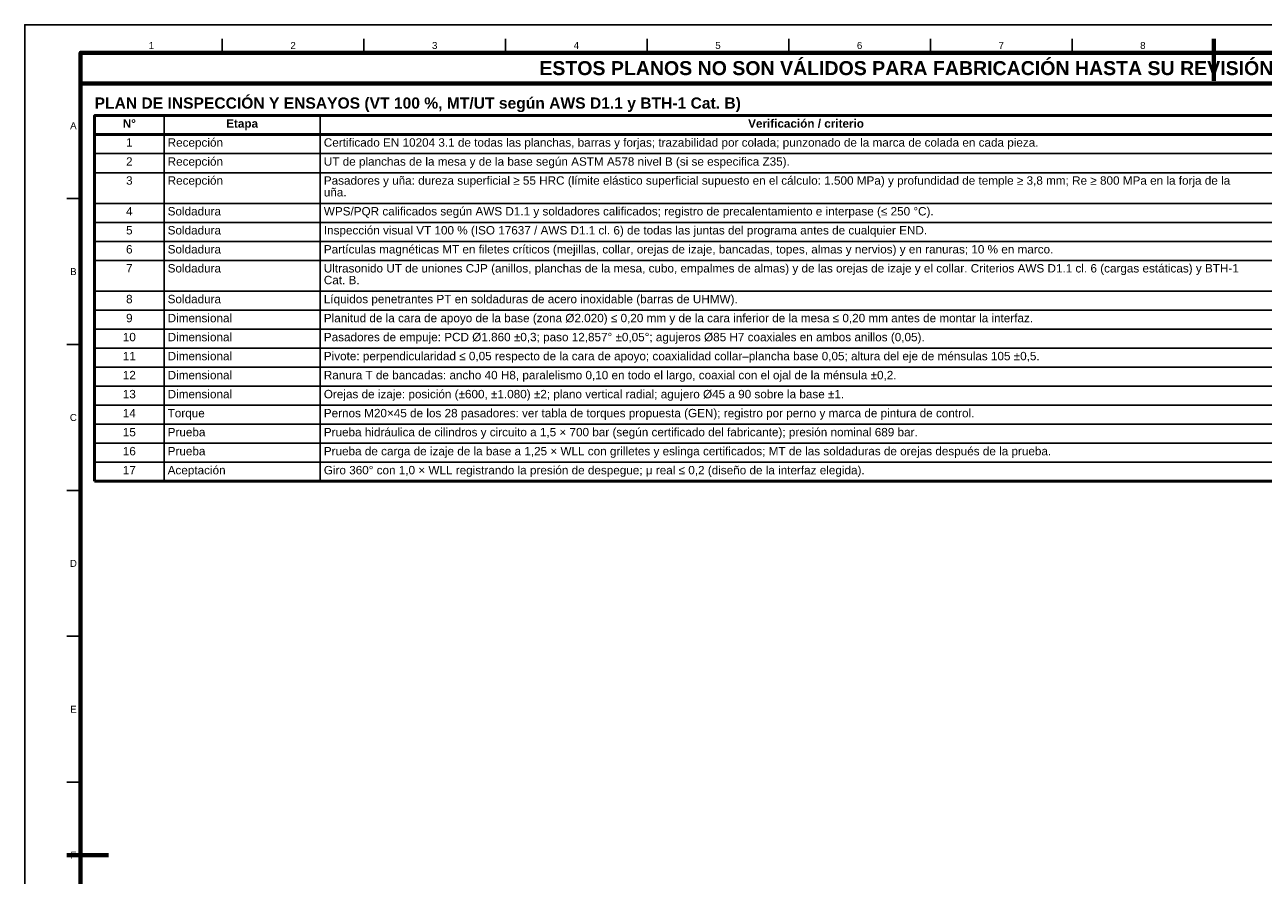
# Model space of a CAD drawing. Header units: millimetres. Extents: x 0 to 841, y 0 to 594.
# Tile 2 of 3: x 0 to 443, y 290 to 594. Entities that reach past the tile are written whole.
import ezdxf
from ezdxf.enums import TextEntityAlignment as Align

# ---------------------------------------------------------------- set-up
doc = ezdxf.new("R2010")
doc.units = ezdxf.units.MM
for name, color, linetype, lineweight in [('FINA', 7, 'CONTINUOUS', 25), ('MARCO', 7, 'CONTINUOUS', 70), ('TXT', 7, 'CONTINUOUS', 25), ('VIS', 7, 'CONTINUOUS', 50)]:
    doc.layers.add(name, color=color, linetype=linetype, lineweight=lineweight)
doc.styles.add('STD', font='LiberationSans-Regular.ttf')
doc.styles.add('STDB', font='LiberationSans-Bold.ttf')

msp = doc.modelspace()

# ---------------------------------------------------------------- linework, layer by layer
at = {"layer": 'FINA'}
for p, q in [((70.69, 584), (70.69, 589)), ((121.38, 584), (121.38, 589)), ((172.06, 584), (172.06, 589)), ((222.75, 584), (222.75, 589)), ((273.44, 584), (273.44, 589)), ((324.12, 584), (324.12, 589)), ((374.81, 584), (374.81, 589)), ((425.5, 584), (425.5, 589)), ((49.84, 561.5), (49.84, 430.7)), ((105.73, 561.5), (105.73, 430.7)), ((25, 554.7), (646, 554.7)), ((25, 547.9), (646, 547.9)), ((25, 541.1), (646, 541.1)), ((20, 531.82), (15, 531.82)), ((25, 530.1), (646, 530.1)), ((25, 523.3), (646, 523.3)), ((25, 516.5), (646, 516.5)), ((25, 509.7), (646, 509.7)), ((25, 498.7), (646, 498.7)), ((25, 491.9), (646, 491.9)), ((25, 485.1), (646, 485.1)), ((20, 479.64), (15, 479.64)), ((25, 478.3), (646, 478.3)), ((25, 471.5), (646, 471.5)), ((25, 464.7), (646, 464.7)), ((25, 457.9), (646, 457.9)), ((25, 451.1), (646, 451.1)), ((25, 444.3), (646, 444.3)), ((25, 437.5), (646, 437.5)), ((20, 427.45), (15, 427.45)), ((20, 375.27), (15, 375.27)), ((20, 323.09), (15, 323.09))]:
    msp.add_line(p, q, dxfattribs=at)
msp.add_lwpolyline([(0, 0), (841, 0), (841, 594), (0, 594)], close=True, dxfattribs=at)
at = {"layer": 'MARCO'}
for p, q in [((425.5, 589), (425.5, 574)), ((15, 297), (30, 297))]:
    msp.add_line(p, q, dxfattribs=at)
for points in [[(20, 10), (831, 10), (831, 584), (20, 584)], [(20, 573), (831, 573), (831, 584), (20, 584)]]:
    msp.add_lwpolyline(points, close=True, dxfattribs=at)
at = {"layer": 'VIS'}
for p, q in [((25, 561.5), (25, 430.7)), ((25, 430.7), (646, 430.7))]:
    msp.add_line(p, q, dxfattribs=at)
msp.add_lwpolyline([(25, 554.7), (646, 554.7), (646, 561.5), (25, 561.5)], close=True, dxfattribs=at)

# ---------------------------------------------------------------- texts
at = {"layer": 'TXT'}
for s, height, style, p in [('1', 2.5, 'STD', (45.34, 586.6)), ('2', 2.5, 'STD', (96.03, 586.6)), ('3', 2.5, 'STD', (146.72, 586.6)), ('4', 2.5, 'STD', (197.41, 586.6)), ('5', 2.5, 'STD', (248.09, 586.6)), ('6', 2.5, 'STD', (298.78, 586.6)), ('7', 2.5, 'STD', (349.47, 586.6)), ('8', 2.5, 'STD', (400.16, 586.6)), ('ESTOS PLANOS NO SON VÁLIDOS PARA FABRICACIÓN HASTA SU REVISIÓN Y APROBACIÓN POR UN INGENIERO CALCULISTA HABILITADO.', 5, 'STDB', (425.5, 578.5)), ('A', 2.5, 'STD', (17.4, 557.91)), ('N°', 3, 'STDB', (37.42, 558.7)), ('Etapa', 3, 'STDB', (77.78, 558.7)), ('Verificación / criterio', 3, 'STDB', (279.61, 558.7)), ('1', 3, 'STD', (37.42, 551.9)), ('2', 3, 'STD', (37.42, 545.1)), ('3', 3, 'STD', (37.42, 538.3)), ('4', 3, 'STD', (37.42, 527.3)), ('5', 3, 'STD', (37.42, 520.5)), ('6', 3, 'STD', (37.42, 513.7)), ('B', 2.5, 'STD', (17.4, 505.73)), ('7', 3, 'STD', (37.42, 506.9)), ('8', 3, 'STD', (37.42, 495.9)), ('9', 3, 'STD', (37.42, 489.1)), ('10', 3, 'STD', (37.42, 482.3)), ('11', 3, 'STD', (37.42, 475.5)), ('12', 3, 'STD', (37.42, 468.7)), ('13', 3, 'STD', (37.42, 461.9)), ('14', 3, 'STD', (37.42, 455.1)), ('C', 2.5, 'STD', (17.4, 453.55)), ('15', 3, 'STD', (37.42, 448.3)), ('16', 3, 'STD', (37.42, 441.5)), ('17', 3, 'STD', (37.42, 434.7)), ('D', 2.5, 'STD', (17.4, 401.36)), ('E', 2.5, 'STD', (17.4, 349.18)), ('F', 2.5, 'STD', (17.4, 297))]:
    msp.add_text(s, height=height, dxfattribs=dict(at, style=style)).set_placement(p, align=Align.MIDDLE_CENTER)
at = {"layer": 'TXT', "style": 'STDB'}
msp.add_text('PLAN DE INSPECCIÓN Y ENSAYOS (VT 100 %, MT/UT según AWS D1.1 y BTH-1 Cat. B)', height=4, dxfattribs=at).set_placement((25, 568), align=Align.TOP_LEFT)
at = {"layer": 'TXT', "style": 'STD'}
for s, p in [('Recepción', (51.14, 551.9)), ('Certificado EN 10204 3.1 de todas las planchas, barras y forjas; trazabilidad por colada; punzonado de la marca de colada en cada pieza.', (107.03, 551.9)), ('Recepción', (51.14, 545.1)), ('UT de planchas de la mesa y de la base según ASTM A578 nivel B (si se especifica Z35).', (107.03, 545.1)), ('Recepción', (51.14, 538.3)), ('Pasadores y uña: dureza superficial ≥ 55 HRC (límite elástico superficial supuesto en el cálculo: 1.500 MPa) y profundidad de temple ≥ 3,8 mm; Re ≥ 800 MPa en la forja de la', (107.03, 538.3)), ('uña.', (107.03, 534.1)), ('Soldadura', (51.14, 527.3)), ('WPS/PQR calificados según AWS D1.1 y soldadores calificados; registro de precalentamiento e interpase (≤ 250 °C).', (107.03, 527.3)), ('Soldadura', (51.14, 520.5)), ('Inspección visual VT 100 % (ISO 17637 / AWS D1.1 cl. 6) de todas las juntas del programa antes de cualquier END.', (107.03, 520.5)), ('Soldadura', (51.14, 513.7)), ('Partículas magnéticas MT en filetes críticos (mejillas, collar, orejas de izaje, bancadas, topes, almas y nervios) y en ranuras; 10 % en marco.', (107.03, 513.7)), ('Soldadura', (51.14, 506.9)), ('Ultrasonido UT de uniones CJP (anillos, planchas de la mesa, cubo, empalmes de almas) y de las orejas de izaje y el collar. Criterios AWS D1.1 cl. 6 (cargas estáticas) y BTH-1', (107.03, 506.9)), ('Cat. B.', (107.03, 502.7)), ('Soldadura', (51.14, 495.9)), ('Líquidos penetrantes PT en soldaduras de acero inoxidable (barras de UHMW).', (107.03, 495.9)), ('Dimensional', (51.14, 489.1)), ('Planitud de la cara de apoyo de la base (zona Ø2.020) ≤ 0,20 mm y de la cara inferior de la mesa ≤ 0,20 mm antes de montar la interfaz.', (107.03, 489.1)), ('Dimensional', (51.14, 482.3)), ('Pasadores de empuje: PCD Ø1.860 ±0,3; paso 12,857° ±0,05°; agujeros Ø85 H7 coaxiales en ambos anillos (0,05).', (107.03, 482.3)), ('Dimensional', (51.14, 475.5)), ('Pivote: perpendicularidad ≤ 0,05 respecto de la cara de apoyo; coaxialidad collar–plancha base 0,05; altura del eje de ménsulas 105 ±0,5.', (107.03, 475.5)), ('Dimensional', (51.14, 468.7)), ('Ranura T de bancadas: ancho 40 H8, paralelismo 0,10 en todo el largo, coaxial con el ojal de la ménsula ±0,2.', (107.03, 468.7)), ('Dimensional', (51.14, 461.9)), ('Orejas de izaje: posición (±600, ±1.080) ±2; plano vertical radial; agujero Ø45 a 90 sobre la base ±1.', (107.03, 461.9)), ('Torque', (51.14, 455.1)), ('Pernos M20×45 de los 28 pasadores: ver tabla de torques propuesta (GEN); registro por perno y marca de pintura de control.', (107.03, 455.1)), ('Prueba', (51.14, 448.3)), ('Prueba hidráulica de cilindros y circuito a 1,5 × 700 bar (según certificado del fabricante); presión nominal 689 bar.', (107.03, 448.3)), ('Prueba', (51.14, 441.5)), ('Prueba de carga de izaje de la base a 1,25 × WLL con grilletes y eslinga certificados; MT de las soldaduras de orejas después de la prueba.', (107.03, 441.5)), ('Aceptación', (51.14, 434.7)), ('Giro 360° con 1,0 × WLL registrando la presión de despegue; μ real ≤ 0,2 (diseño de la interfaz elegida).', (107.03, 434.7))]:
    msp.add_text(s, height=3, dxfattribs=at).set_placement(p, align=Align.MIDDLE_LEFT)

doc.saveas('drawing.dxf')
